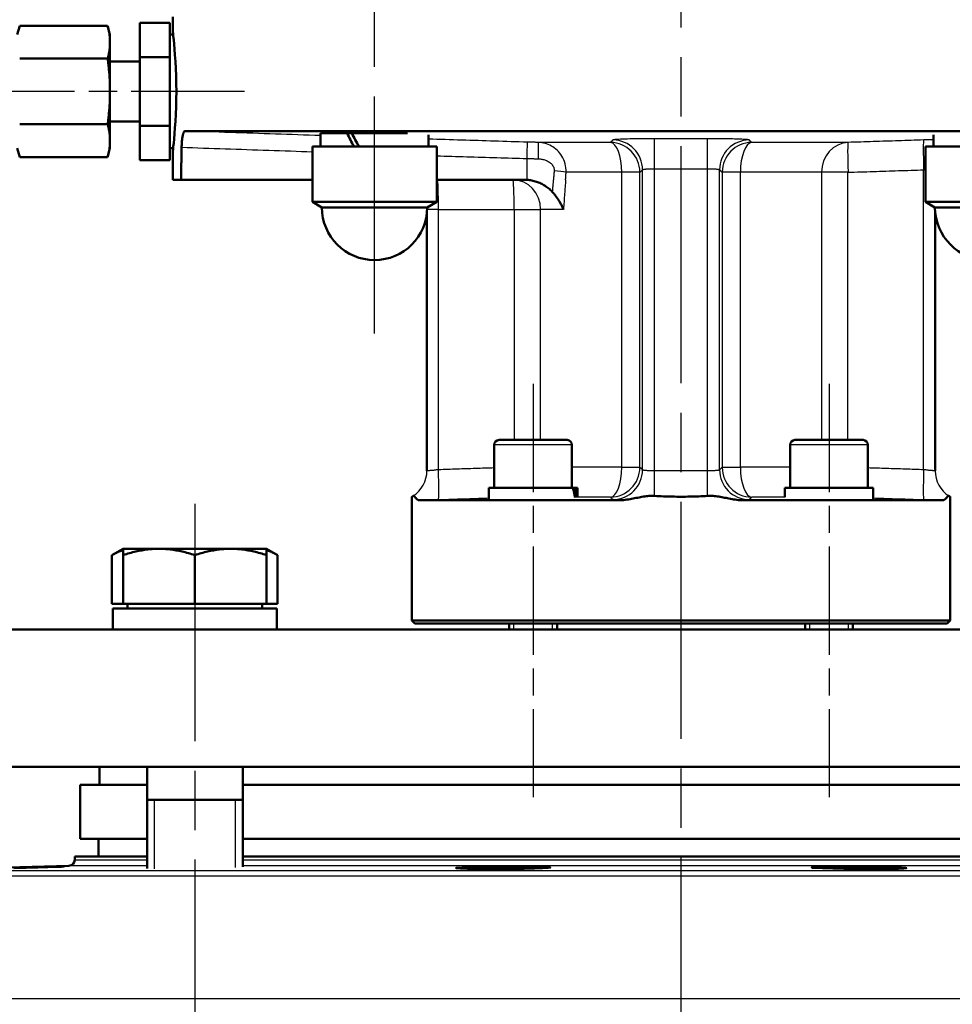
# Model space of a CAD drawing. Header units: millimetres. Extents: x 93 to 1233, y 366 to 1649.
# Tile 7 of 15: x 340 to 496, y 1165 to 1330. Entities that reach past the tile are written whole.
import ezdxf

# ---------------------------------------------------------------- set-up
doc = ezdxf.new("R2010")
doc.units = ezdxf.units.MM
doc.header["$LTSCALE"] = 7
doc.linetypes.add('CHAIN', pattern=[0.3543, 0.2362, -0.0295, 0.0591, -0.0295])
for name, color, linetype, lineweight in [('Gewinde(DIN)', 3, 'Continuous', 25), ('Mittellinie(DIN)', 4, 'CHAIN', 25), ('Sichtbare Kanten(DIN)', 7, 'Continuous', 50), ('Sichtbare tangentiale Kanten(DIN)', 3, 'Continuous', 25)]:
    doc.layers.add(name, color=color, linetype=linetype, lineweight=lineweight)

msp = doc.modelspace()

# ---------------------------------------------------------------- linework, layer by layer
at = {"layer": 'Gewinde(DIN)'}
for p, q in [((395.34, 1310.88), (395.34, 1310.72)), ((422.7, 1228.72), (422.7, 1227.72)), ((429.21, 1227.72), (429.21, 1228.72)), ((472.2, 1228.72), (472.2, 1227.72)), ((478.71, 1227.72), (478.71, 1228.72)), ((362.59, 1199.22), (362.59, 1187.66)), ((376.18, 1187.91), (376.18, 1199.22))]:
    msp.add_line(p, q, dxfattribs=at)
at = {"layer": 'Mittellinie(DIN)', "linetype": 'CHAIN', "ltscale": 23.990969}
for p, q in [((450.7, 852.42), (450.7, 1648.33)), ((399.44, 1277.22), (399.44, 1540.22)), ((369.39, 1248.72), (369.39, 1144.95))]:
    msp.add_line(p, q, dxfattribs=at)
at = {"layer": 'Mittellinie(DIN)', "linetype": 'CHAIN', "ltscale": 11.457523}
msp.add_line((377.7, 1317.72), (305.53, 1317.72), dxfattribs=at)
at = {"layer": 'Mittellinie(DIN)', "linetype": 'CHAIN', "ltscale": 10.974373}
for p, q in [((425.96, 1268.82), (425.96, 1199.69)), ((475.45, 1268.82), (475.45, 1199.69))]:
    msp.add_line(p, q, dxfattribs=at)
at = {"layer": 'Sichtbare Kanten(DIN)'}
for p, q in [((365.2, 1329.22), (360.2, 1329.22)), ((360.2, 1323.47), (360.2, 1329.22)), ((365.2, 1329.22), (365.2, 1323.47)), ((365.7, 1330.22), (365.7, 1327.72)), ((339.7, 1327.22), (340.1, 1328.69)), ((354.81, 1328.69), (340.1, 1328.69)), ((355.2, 1327.22), (354.81, 1328.69)), ((355.2, 1326.02), (355.2, 1327.22)), ((355.2, 1326.02), (355.2, 1325.88)), ((355.2, 1317.86), (355.2, 1325.88)), ((365.76, 1327.22), (365.2, 1327.22)), ((354.81, 1323.21), (340.1, 1323.21)), ((360.2, 1322.72), (355.2, 1322.72)), ((360.2, 1323.47), (365.2, 1323.47)), ((360.2, 1311.97), (360.2, 1323.47)), ((365.2, 1323.47), (365.2, 1311.97)), ((355.2, 1317.86), (355.2, 1317.59)), ((355.2, 1309.56), (355.2, 1317.59)), ((360.2, 1312.72), (355.2, 1312.72)), ((354.81, 1312.24), (340.1, 1312.24)), ((360.2, 1311.97), (365.2, 1311.97)), ((360.2, 1306.22), (360.2, 1311.97)), ((365.2, 1311.97), (365.2, 1306.22)), ((367.79, 1311.1), (535.7, 1311.1)), ((355.2, 1309.56), (355.2, 1309.43)), ((355.2, 1308.22), (355.2, 1309.43)), ((390.39, 1310.72), (394.84, 1310.72)), ((390.39, 1308.52), (390.39, 1310.72)), ((394.44, 1310.72), (394.44, 1310.88)), ((394.84, 1310.72), (395.63, 1310.72)), ((395.63, 1310.72), (404.98, 1310.72)), ((408.49, 1308.52), (408.49, 1310.45)), ((492.92, 1308.52), (492.92, 1310.45)), ((339.7, 1308.22), (340.1, 1306.75)), ((355.2, 1308.22), (354.81, 1306.75)), ((365.76, 1308.22), (365.2, 1308.22)), ((365.7, 1307.72), (365.7, 1302.95)), ((389.04, 1308.52), (409.84, 1308.52)), ((389.04, 1299.25), (389.04, 1308.52)), ((409.84, 1299.25), (409.84, 1308.52)), ((491.57, 1308.52), (512.37, 1308.52)), ((491.57, 1299.25), (491.57, 1308.52)), ((354.81, 1306.75), (340.1, 1306.75)), ((360.2, 1306.22), (365.2, 1306.22)), ((365.7, 1302.95), (367.09, 1302.95)), ((367.09, 1302.95), (389.04, 1302.95)), ((409.84, 1302.95), (424.41, 1302.95)), ((389.04, 1299.25), (409.84, 1299.25)), ((390.64, 1298.32), (389.04, 1299.25)), ((408.24, 1298.32), (390.64, 1298.32)), ((408.24, 1298.32), (409.84, 1299.25)), ((491.57, 1299.25), (512.37, 1299.25)), ((493.17, 1298.32), (491.57, 1299.25)), ((510.77, 1298.32), (493.17, 1298.32)), ((408.2, 1254.25), (408.2, 1297.54)), ((493.2, 1254.25), (493.2, 1297.54)), ((419.46, 1258.62), (419.46, 1251.42)), ((420.26, 1259.42), (431.66, 1259.42)), ((432.46, 1258.62), (432.46, 1251.42)), ((468.95, 1258.62), (468.95, 1251.42)), ((469.75, 1259.42), (481.15, 1259.42)), ((481.95, 1258.62), (481.95, 1251.42)), ((432.61, 1251.42), (418.56, 1251.42)), ((418.56, 1251.42), (418.56, 1249.5)), ((432.61, 1251.42), (432.92, 1251.42)), ((433.36, 1251.42), (432.92, 1251.42)), ((433.36, 1251.42), (433.36, 1249.86)), ((482.85, 1251.42), (468.05, 1251.42)), ((468.05, 1251.42), (468.05, 1249.86)), ((482.85, 1251.42), (482.85, 1249.5)), ((405.7, 1229.22), (405.7, 1249.93)), ((440.2, 1249.34), (406.95, 1249.34)), ((494.46, 1249.34), (461.21, 1249.34)), ((495.7, 1229.22), (495.7, 1249.93)), ((357.39, 1241.22), (355.53, 1240.15)), ((357.39, 1240.15), (357.39, 1241.22)), ((363.39, 1241.22), (357.39, 1241.22)), ((375.39, 1241.22), (363.39, 1241.22)), ((381.39, 1241.22), (375.39, 1241.22)), ((381.39, 1241.22), (383.24, 1240.15)), ((381.39, 1241.22), (381.39, 1240.15)), ((355.53, 1232.02), (355.53, 1240.15)), ((357.39, 1232.02), (357.39, 1240.15)), ((369.39, 1232.02), (369.39, 1240.15)), ((381.39, 1232.02), (381.39, 1240.15)), ((383.24, 1232.02), (383.24, 1240.15)), ((357.39, 1232.02), (355.53, 1232.02)), ((369.39, 1232.02), (357.39, 1232.02)), ((358.14, 1232.02), (358.14, 1231.22)), ((381.39, 1232.02), (369.39, 1232.02)), ((380.63, 1232.02), (380.63, 1231.22)), ((383.24, 1232.02), (381.39, 1232.02)), ((383.09, 1231.22), (355.69, 1231.22)), ((355.69, 1231.22), (355.69, 1227.72)), ((383.09, 1231.22), (383.09, 1227.72)), ((405.7, 1229.22), (495.7, 1229.22)), ((406.2, 1228.72), (405.7, 1229.22)), ((495.2, 1228.72), (406.2, 1228.72)), ((421.96, 1228.72), (421.96, 1227.72)), ((429.96, 1228.72), (429.96, 1227.72)), ((471.45, 1228.72), (471.45, 1227.72)), ((479.45, 1228.72), (479.45, 1227.72)), ((495.2, 1228.72), (495.7, 1229.22)), ((318.2, 1227.72), (583.2, 1227.72)), ((583.2, 1204.72), (318.2, 1204.72)), ((353.45, 1201.72), (353.45, 1204.72)), ((361.39, 1204.72), (361.39, 1187.72)), ((377.39, 1204.72), (377.39, 1188.01)), ((350.2, 1201.72), (361.39, 1201.72)), ((350.2, 1201.72), (350.2, 1192.72)), ((377.39, 1201.72), (524.02, 1201.72)), ((361.39, 1199.22), (377.39, 1199.22)), ((350.2, 1192.72), (361.39, 1192.72)), ((353.3, 1192.72), (353.3, 1189.72)), ((377.39, 1192.72), (524.02, 1192.72)), ((349.3, 1189.72), (361.39, 1189.72)), ((349.3, 1189.72), (349.3, 1189.2)), ((377.39, 1189.72), (524.02, 1189.72)), ((348.33, 1188.2), (319.18, 1187.43))]:
    msp.add_line(p, q, dxfattribs=at)
at = {"layer": 'Sichtbare Kanten(DIN)', "flags": 128}
for points in [[(354.81, 1328.69), (354.84, 1328.57), (354.87, 1328.45), (354.9, 1328.33), (354.93, 1328.21), (354.96, 1328.1), (354.98, 1327.98), (355.01, 1327.87), (355.03, 1327.75), (355.05, 1327.64), (355.07, 1327.53), (355.09, 1327.42), (355.1, 1327.31), (355.12, 1327.2), (355.13, 1327.09), (355.15, 1326.98), (355.16, 1326.88), (355.17, 1326.77), (355.18, 1326.66), (355.18, 1326.55), (355.19, 1326.45), (355.2, 1326.34), (355.2, 1326.23), (355.2, 1326.13), (355.2, 1326.02)], [(365.7, 1327.72), (365.71, 1327.64), (365.74, 1327.39), (365.79, 1326.96), (365.85, 1326.37), (365.92, 1325.64), (366, 1324.79), (366.07, 1323.83), (366.15, 1322.74), (366.21, 1321.55), (366.26, 1320.29), (366.29, 1319), (366.3, 1317.72), (366.29, 1316.45), (366.26, 1315.16), (366.21, 1313.9), (366.15, 1312.7), (366.07, 1311.61), (366, 1310.65), (365.92, 1309.81), (365.85, 1309.08), (365.79, 1308.49), (365.74, 1308.06), (365.71, 1307.81), (365.7, 1307.72)], [(355.2, 1325.88), (355.2, 1325.78), (355.2, 1325.67), (355.2, 1325.56), (355.19, 1325.45), (355.18, 1325.35), (355.18, 1325.24), (355.17, 1325.13), (355.16, 1325.03), (355.15, 1324.92), (355.13, 1324.81), (355.12, 1324.7), (355.1, 1324.59), (355.09, 1324.48), (355.07, 1324.37), (355.05, 1324.26), (355.03, 1324.15), (355.01, 1324.03), (354.98, 1323.92), (354.96, 1323.81), (354.93, 1323.69), (354.9, 1323.57), (354.87, 1323.45), (354.84, 1323.33), (354.81, 1323.21)], [(354.81, 1323.21), (354.84, 1322.96), (354.87, 1322.72), (354.9, 1322.48), (354.93, 1322.25), (354.96, 1322.01), (354.98, 1321.78), (355.01, 1321.56), (355.03, 1321.33), (355.05, 1321.11), (355.07, 1320.88), (355.09, 1320.66), (355.1, 1320.44), (355.12, 1320.22), (355.13, 1320.01), (355.15, 1319.79), (355.16, 1319.57), (355.17, 1319.36), (355.18, 1319.14), (355.18, 1318.93), (355.19, 1318.72), (355.2, 1318.5), (355.2, 1318.29), (355.2, 1318.07), (355.2, 1317.86)], [(355.2, 1317.59), (355.2, 1317.37), (355.2, 1317.16), (355.2, 1316.95), (355.19, 1316.73), (355.18, 1316.52), (355.18, 1316.3), (355.17, 1316.09), (355.16, 1315.87), (355.15, 1315.66), (355.13, 1315.44), (355.12, 1315.22), (355.1, 1315.01), (355.09, 1314.79), (355.07, 1314.56), (355.05, 1314.34), (355.03, 1314.12), (355.01, 1313.89), (354.98, 1313.66), (354.96, 1313.43), (354.93, 1313.2), (354.9, 1312.96), (354.87, 1312.72), (354.84, 1312.48), (354.81, 1312.24)], [(354.81, 1312.24), (354.84, 1312.12), (354.87, 1312), (354.9, 1311.88), (354.93, 1311.76), (354.96, 1311.64), (354.98, 1311.53), (355.01, 1311.41), (355.03, 1311.3), (355.05, 1311.19), (355.07, 1311.08), (355.09, 1310.97), (355.1, 1310.86), (355.12, 1310.75), (355.13, 1310.64), (355.15, 1310.53), (355.16, 1310.42), (355.17, 1310.31), (355.18, 1310.21), (355.18, 1310.1), (355.19, 1309.99), (355.2, 1309.89), (355.2, 1309.78), (355.2, 1309.67), (355.2, 1309.56)], [(367.79, 1311.1), (367.75, 1311.1), (367.71, 1311.08), (367.67, 1311.05), (367.63, 1311.01), (367.6, 1310.96), (367.56, 1310.9), (367.52, 1310.83), (367.49, 1310.75), (367.46, 1310.66), (367.42, 1310.56), (367.4, 1310.45), (367.37, 1310.33), (367.34, 1310.2), (367.32, 1310.06), (367.29, 1309.92), (367.27, 1309.77), (367.25, 1309.61), (367.24, 1309.45), (367.22, 1309.28), (367.21, 1309.11), (367.2, 1308.93), (367.19, 1308.75), (367.18, 1308.57), (367.18, 1308.38)], [(355.2, 1309.43), (355.2, 1309.32), (355.2, 1309.21), (355.2, 1309.11), (355.19, 1309), (355.18, 1308.89), (355.18, 1308.79), (355.17, 1308.68), (355.16, 1308.57), (355.15, 1308.46), (355.13, 1308.35), (355.12, 1308.25), (355.1, 1308.14), (355.09, 1308.03), (355.07, 1307.92), (355.05, 1307.81), (355.03, 1307.69), (355.01, 1307.58), (354.98, 1307.47), (354.96, 1307.35), (354.93, 1307.23), (354.9, 1307.12), (354.87, 1307), (354.84, 1306.88), (354.81, 1306.75)], [(402.73, 1310.72), (402.13, 1310.75), (401.5, 1310.77), (400.84, 1310.79), (400.16, 1310.81), (399.48, 1310.82), (398.79, 1310.84), (398.12, 1310.85), (397.45, 1310.86), (396.81, 1310.87), (396.21, 1310.88), (395.64, 1310.88), (395.12, 1310.88), (394.65, 1310.88), (394.23, 1310.88), (393.88, 1310.87), (393.6, 1310.87), (393.39, 1310.86), (393.25, 1310.84), (393.18, 1310.83), (393.19, 1310.81), (393.29, 1310.79), (393.48, 1310.77), (393.76, 1310.75), (394.12, 1310.72)], [(367.18, 1308.38), (367.18, 1308.16), (367.17, 1307.93), (367.17, 1307.7), (367.16, 1307.48), (367.16, 1307.25), (367.16, 1307.02), (367.15, 1306.8), (367.15, 1306.57), (367.15, 1306.35), (367.14, 1306.12), (367.14, 1305.89), (367.13, 1305.67), (367.13, 1305.44), (367.13, 1305.21), (367.12, 1304.99), (367.12, 1304.76), (367.12, 1304.53), (367.11, 1304.31), (367.11, 1304.08), (367.11, 1303.86), (367.1, 1303.63), (367.1, 1303.4), (367.09, 1303.18), (367.09, 1302.95)], [(424.94, 1302.93), (424.92, 1302.93), (424.9, 1302.93), (424.88, 1302.93), (424.85, 1302.94), (424.83, 1302.94), (424.81, 1302.94), (424.79, 1302.94), (424.77, 1302.94), (424.74, 1302.94), (424.72, 1302.94), (424.7, 1302.94), (424.68, 1302.95), (424.65, 1302.95), (424.63, 1302.95), (424.61, 1302.95), (424.59, 1302.95), (424.57, 1302.95), (424.54, 1302.95), (424.52, 1302.95), (424.5, 1302.95), (424.48, 1302.95), (424.45, 1302.95), (424.43, 1302.95), (424.41, 1302.95)], [(429.16, 1300.94), (429.03, 1301.08), (428.89, 1301.22), (428.74, 1301.36), (428.59, 1301.48), (428.44, 1301.61), (428.28, 1301.73), (428.11, 1301.84), (427.95, 1301.95), (427.78, 1302.05), (427.6, 1302.15), (427.43, 1302.24), (427.25, 1302.33), (427.07, 1302.41), (426.88, 1302.48), (426.69, 1302.55), (426.5, 1302.62), (426.31, 1302.68), (426.12, 1302.73), (425.93, 1302.78), (425.73, 1302.82), (425.54, 1302.86), (425.34, 1302.89), (425.14, 1302.91), (424.94, 1302.93)], [(431.04, 1297.95), (430.99, 1298.08), (430.93, 1298.21), (430.87, 1298.34), (430.81, 1298.47), (430.75, 1298.6), (430.69, 1298.73), (430.62, 1298.85), (430.55, 1298.98), (430.48, 1299.11), (430.41, 1299.24), (430.33, 1299.36), (430.25, 1299.49), (430.17, 1299.62), (430.09, 1299.74), (430.01, 1299.86), (429.92, 1299.99), (429.83, 1300.11), (429.74, 1300.23), (429.65, 1300.35), (429.56, 1300.47), (429.46, 1300.59), (429.36, 1300.71), (429.27, 1300.82), (429.16, 1300.94)], [(405.7, 1249.93), (405.71, 1249.93), (405.71, 1249.93), (405.71, 1249.93), (405.71, 1249.93), (405.71, 1249.93), (405.72, 1249.94), (405.72, 1249.94), (405.73, 1249.94), (405.74, 1249.94), (405.74, 1249.95), (405.75, 1249.95), (405.76, 1249.96), (405.77, 1249.96), (405.78, 1249.97), (405.79, 1249.98), (405.8, 1249.98), (405.81, 1249.99), (405.83, 1250), (405.84, 1250.01), (405.86, 1250.01), (405.87, 1250.02), (405.89, 1250.03), (405.91, 1250.04), (405.92, 1250.05)], [(405.92, 1250.05), (405.95, 1250.07), (405.97, 1250.07), (406, 1250.07), (406.03, 1250.06), (406.05, 1250.04), (406.09, 1250.01), (406.12, 1249.98), (406.15, 1249.95), (406.18, 1249.91), (406.22, 1249.87), (406.26, 1249.82), (406.3, 1249.77), (406.34, 1249.73), (406.38, 1249.68), (406.42, 1249.63), (406.47, 1249.58), (406.52, 1249.53), (406.57, 1249.49), (406.63, 1249.45), (406.69, 1249.41), (406.75, 1249.38), (406.81, 1249.36), (406.88, 1249.35), (406.95, 1249.34)], [(440.2, 1249.34), (440.5, 1249.35), (440.8, 1249.36), (441.09, 1249.38), (441.37, 1249.41), (441.65, 1249.45), (441.92, 1249.49), (442.18, 1249.53), (442.44, 1249.58), (442.69, 1249.63), (442.94, 1249.68), (443.19, 1249.73), (443.44, 1249.77), (443.68, 1249.82), (443.92, 1249.87), (444.16, 1249.91), (444.4, 1249.95), (444.64, 1249.99), (444.88, 1250.02), (445.11, 1250.04), (445.34, 1250.06), (445.57, 1250.07), (445.8, 1250.07), (446.04, 1250.07), (446.28, 1250.05)], [(446.28, 1250.05), (446.64, 1250.03), (447.01, 1250.01), (447.38, 1250), (447.75, 1249.98), (448.12, 1249.97), (448.49, 1249.96), (448.86, 1249.95), (449.23, 1249.94), (449.6, 1249.94), (449.97, 1249.93), (450.34, 1249.93), (450.71, 1249.93), (451.07, 1249.93), (451.44, 1249.93), (451.81, 1249.94), (452.18, 1249.94), (452.55, 1249.95), (452.92, 1249.96), (453.29, 1249.97), (453.66, 1249.98), (454.03, 1250), (454.4, 1250.01), (454.77, 1250.03), (455.13, 1250.05)], [(455.13, 1250.05), (455.37, 1250.07), (455.61, 1250.07), (455.84, 1250.07), (456.07, 1250.06), (456.31, 1250.04), (456.54, 1250.01), (456.78, 1249.98), (457.02, 1249.95), (457.26, 1249.91), (457.5, 1249.87), (457.74, 1249.82), (457.98, 1249.77), (458.22, 1249.73), (458.46, 1249.68), (458.71, 1249.63), (458.97, 1249.58), (459.23, 1249.53), (459.5, 1249.49), (459.77, 1249.45), (460.05, 1249.41), (460.33, 1249.38), (460.62, 1249.36), (460.91, 1249.35), (461.21, 1249.34)], [(494.46, 1249.34), (494.53, 1249.35), (494.6, 1249.36), (494.66, 1249.38), (494.73, 1249.41), (494.78, 1249.45), (494.84, 1249.49), (494.89, 1249.53), (494.94, 1249.58), (494.99, 1249.63), (495.03, 1249.68), (495.07, 1249.73), (495.11, 1249.77), (495.15, 1249.82), (495.19, 1249.87), (495.23, 1249.91), (495.26, 1249.95), (495.29, 1249.99), (495.33, 1250.02), (495.36, 1250.04), (495.38, 1250.06), (495.41, 1250.07), (495.44, 1250.07), (495.46, 1250.07), (495.49, 1250.05)], [(495.49, 1250.05), (495.5, 1250.04), (495.52, 1250.03), (495.54, 1250.02), (495.55, 1250.01), (495.57, 1250.01), (495.58, 1250), (495.59, 1249.99), (495.61, 1249.98), (495.62, 1249.98), (495.63, 1249.97), (495.64, 1249.96), (495.65, 1249.96), (495.66, 1249.95), (495.67, 1249.95), (495.67, 1249.94), (495.68, 1249.94), (495.69, 1249.94), (495.69, 1249.94), (495.7, 1249.93), (495.7, 1249.93), (495.7, 1249.93), (495.7, 1249.93), (495.7, 1249.93), (495.7, 1249.93)], [(357.39, 1240.98), (357.31, 1240.96), (357.24, 1240.93), (357.17, 1240.91), (357.09, 1240.88), (357.02, 1240.86), (356.94, 1240.83), (356.87, 1240.8), (356.79, 1240.77), (356.72, 1240.74), (356.64, 1240.71), (356.57, 1240.68), (356.49, 1240.64), (356.41, 1240.61), (356.33, 1240.57), (356.26, 1240.54), (356.18, 1240.5), (356.1, 1240.46), (356.02, 1240.42), (355.94, 1240.38), (355.86, 1240.33), (355.78, 1240.29), (355.7, 1240.25), (355.61, 1240.2), (355.53, 1240.15)], [(363.39, 1241.22), (363.15, 1241.22), (362.91, 1241.22), (362.67, 1241.21), (362.43, 1241.19), (362.19, 1241.18), (361.95, 1241.16), (361.71, 1241.13), (361.47, 1241.11), (361.23, 1241.08), (360.99, 1241.04), (360.74, 1241), (360.5, 1240.96), (360.25, 1240.91), (360, 1240.87), (359.75, 1240.81), (359.5, 1240.76), (359.25, 1240.69), (358.99, 1240.63), (358.73, 1240.56), (358.47, 1240.49), (358.2, 1240.41), (357.94, 1240.33), (357.66, 1240.24), (357.39, 1240.15)], [(369.39, 1240.15), (369.11, 1240.24), (368.84, 1240.33), (368.57, 1240.41), (368.31, 1240.49), (368.04, 1240.56), (367.78, 1240.63), (367.53, 1240.69), (367.27, 1240.76), (367.02, 1240.81), (366.77, 1240.87), (366.52, 1240.91), (366.28, 1240.96), (366.03, 1241), (365.79, 1241.04), (365.55, 1241.08), (365.31, 1241.11), (365.07, 1241.13), (364.83, 1241.16), (364.59, 1241.18), (364.35, 1241.19), (364.11, 1241.21), (363.87, 1241.22), (363.63, 1241.22), (363.39, 1241.22)], [(375.39, 1241.22), (375.15, 1241.22), (374.91, 1241.22), (374.67, 1241.21), (374.43, 1241.19), (374.19, 1241.18), (373.95, 1241.16), (373.71, 1241.13), (373.47, 1241.11), (373.23, 1241.08), (372.99, 1241.04), (372.74, 1241), (372.5, 1240.96), (372.25, 1240.91), (372, 1240.87), (371.75, 1240.81), (371.5, 1240.76), (371.25, 1240.69), (370.99, 1240.63), (370.73, 1240.56), (370.47, 1240.49), (370.2, 1240.41), (369.94, 1240.33), (369.66, 1240.24), (369.39, 1240.15)], [(381.39, 1240.15), (381.11, 1240.24), (380.84, 1240.33), (380.57, 1240.41), (380.31, 1240.49), (380.04, 1240.56), (379.78, 1240.63), (379.53, 1240.69), (379.27, 1240.76), (379.02, 1240.81), (378.77, 1240.87), (378.52, 1240.91), (378.28, 1240.96), (378.03, 1241), (377.79, 1241.04), (377.55, 1241.08), (377.31, 1241.11), (377.07, 1241.13), (376.83, 1241.16), (376.59, 1241.18), (376.35, 1241.19), (376.11, 1241.21), (375.87, 1241.22), (375.63, 1241.22), (375.39, 1241.22)], [(383.24, 1240.15), (383.16, 1240.2), (383.08, 1240.25), (383, 1240.29), (382.92, 1240.33), (382.84, 1240.38), (382.76, 1240.42), (382.68, 1240.46), (382.6, 1240.5), (382.52, 1240.54), (382.44, 1240.57), (382.36, 1240.61), (382.29, 1240.64), (382.21, 1240.68), (382.13, 1240.71), (382.06, 1240.74), (381.98, 1240.77), (381.91, 1240.8), (381.83, 1240.83), (381.76, 1240.86), (381.68, 1240.88), (381.61, 1240.91), (381.53, 1240.93), (381.46, 1240.96), (381.39, 1240.98)], [(339.1, 1187.79), (341.16, 1187.85), (343.11, 1187.9), (344.83, 1187.95), (346.19, 1188), (347.1, 1188.04), (347.5, 1188.06), (347.36, 1188.07), (346.69, 1188.07), (345.54, 1188.05), (343.97, 1188.02), (341.91, 1187.97), (339.68, 1187.92)], [(413.43, 1187.87), (413.07, 1187.83), (413.13, 1187.77), (413.83, 1187.73), (414.99, 1187.69), (416.55, 1187.67), (418.4, 1187.66), (420.43, 1187.66), (422.49, 1187.68), (424.45, 1187.71), (426.17, 1187.75), (427.53, 1187.79), (428.44, 1187.85), (428.84, 1187.9), (428.7, 1187.95), (428.03, 1188), (426.88, 1188.04), (425.32, 1188.06), (423.47, 1188.07), (421.44, 1188.07), (419.37, 1188.05), (417.4, 1188.02), (415.53, 1187.97), (414.12, 1187.92), (413.43, 1187.87)], [(472.71, 1187.87), (473.2, 1187.83), (474.38, 1187.77), (476.07, 1187.73), (477.94, 1187.69), (479.97, 1187.67), (482.03, 1187.66), (483.99, 1187.66), (485.71, 1187.68), (487.07, 1187.71), (487.98, 1187.75), (488.38, 1187.79), (488.24, 1187.85), (487.57, 1187.9), (486.42, 1187.95), (484.86, 1188), (483.01, 1188.04), (480.98, 1188.06), (478.92, 1188.07), (476.96, 1188.07), (475.24, 1188.05), (473.87, 1188.02), (472.9, 1187.97), (472.56, 1187.92), (472.71, 1187.87)]]:
    msp.add_lwpolyline(points, dxfattribs=at)
at = {"layer": 'Sichtbare Kanten(DIN)'}
for centre, radius, start, end in [((399.44, 1298.32), 8.8, 180, 0), ((501.97, 1298.32), 8.8, 180, 0), ((420.26, 1258.62), 0.8, 90, 180), ((431.66, 1258.62), 0.8, 0, 90), ((469.75, 1258.62), 0.8, 90, 180), ((481.15, 1258.62), 0.8, 0, 90), ((403.2, 1254.26), 5, 359.9171, 0), ((498.2, 1254.26), 5, 180, 180.0829), ((348.3, 1189.2), 1, 271.5, 0)]:
    msp.add_arc(centre, radius, start, end, dxfattribs=at)
for centre, major_axis, ratio, start_param, end_param in [((399.44, 1307.76), (8.75, -15.62), 0.14884, 4.439133, 4.580607), ((399.44, 1309.29), (8.75, -15.62), 0.14884, 4.537384, 4.677883), ((425.96, 1250.73), (-3.86, 12.67), 0.49822, 4.487757, 4.615856), ((425.96, 1252.12), (-3.86, 12.67), 0.49822, 4.380782, 4.507695)]:
    msp.add_ellipse(centre, major_axis=major_axis, ratio=ratio, start_param=start_param, end_param=end_param, dxfattribs=at)
at = {"layer": 'Sichtbare tangentiale Kanten(DIN)'}
for p, q in [((446.26, 1304.8), (446.28, 1309.79)), ((455.15, 1304.8), (455.13, 1309.79)), ((438.89, 1309.19), (426.84, 1309.19)), ((478.64, 1309.19), (462.52, 1309.19)), ((424.94, 1302.95), (424.94, 1306.51)), ((444.27, 1254.44), (444.27, 1304.61)), ((446.26, 1254.25), (446.26, 1304.8)), ((455.15, 1254.25), (455.15, 1304.8)), ((457.14, 1254.44), (457.14, 1304.61)), ((491.27, 1254.44), (491.27, 1304.61)), ((424.94, 1302.95), (424.94, 1302.93)), ((440.77, 1304.2), (431.48, 1304.2)), ((443.82, 1304.2), (440.77, 1304.2)), ((440.77, 1304.2), (440.77, 1254.85)), ((443.82, 1254.85), (443.82, 1304.2)), ((460.64, 1304.2), (457.59, 1304.2)), ((457.59, 1304.2), (457.59, 1254.85)), ((474.19, 1304.2), (460.64, 1304.2)), ((460.64, 1254.85), (460.64, 1304.2)), ((474.19, 1304.2), (474.19, 1259.42)), ((478.62, 1304.2), (474.19, 1304.2)), ((478.62, 1259.42), (478.62, 1304.2)), ((410.14, 1297.95), (408.23, 1297.95)), ((410.14, 1254.44), (410.14, 1297.95)), ((410.14, 1297.95), (422.79, 1297.95)), ((422.79, 1297.95), (422.79, 1259.42)), ((422.79, 1297.95), (427.22, 1297.95)), ((427.22, 1259.42), (427.22, 1297.95)), ((431.04, 1297.95), (427.22, 1297.95)), ((432.46, 1258.62), (419.46, 1258.62)), ((481.95, 1258.62), (468.95, 1258.62)), ((440.77, 1254.85), (432.46, 1254.85)), ((440.77, 1254.85), (443.82, 1254.85)), ((446.28, 1250.05), (446.26, 1254.25)), ((455.13, 1250.05), (455.15, 1254.25)), ((457.59, 1254.85), (460.64, 1254.85)), ((468.95, 1254.85), (460.64, 1254.85)), ((438.89, 1249.85), (433.36, 1249.85)), ((468.05, 1249.85), (462.52, 1249.85)), ((349.3, 1189.2), (361.39, 1189.2)), ((377.39, 1189.2), (524.02, 1189.2)), ((361.39, 1188.2), (348.33, 1188.2)), ((524.02, 1188.2), (377.39, 1188.2)), ((413.43, 1187.87), (413.56, 1187.74)), ((583.2, 1186.43), (318.2, 1186.43)), ((319.18, 1187.43), (582.23, 1187.43)), ((318.2, 1166.02), (583.2, 1166.02))]:
    msp.add_line(p, q, dxfattribs=at)
at = {"layer": 'Sichtbare tangentiale Kanten(DIN)', "flags": 128}
for points in [[(390.39, 1310.34), (389.45, 1310.37), (388.51, 1310.4), (387.57, 1310.43), (386.62, 1310.46), (385.68, 1310.5), (384.74, 1310.53), (383.8, 1310.56), (382.86, 1310.59), (381.92, 1310.62), (380.97, 1310.65), (380.03, 1310.69), (379.09, 1310.72), (378.15, 1310.75), (377.21, 1310.78), (376.27, 1310.81), (375.33, 1310.85), (374.38, 1310.88), (373.44, 1310.91), (372.5, 1310.94), (371.56, 1310.97), (370.62, 1311.01), (369.68, 1311.04), (368.74, 1311.07), (367.79, 1311.1)], [(425.02, 1309.24), (424.33, 1309.26), (423.64, 1309.28), (422.96, 1309.3), (422.27, 1309.32), (421.58, 1309.34), (420.89, 1309.36), (420.2, 1309.38), (419.51, 1309.4), (418.82, 1309.42), (418.13, 1309.44), (417.45, 1309.47), (416.76, 1309.49), (416.07, 1309.51), (415.38, 1309.53), (414.69, 1309.55), (414, 1309.57), (413.31, 1309.59), (412.62, 1309.61), (411.93, 1309.64), (411.25, 1309.66), (410.56, 1309.68), (409.87, 1309.7), (409.18, 1309.72), (408.49, 1309.75)], [(439.32, 1309.6), (439.3, 1309.59), (439.28, 1309.57), (439.26, 1309.55), (439.24, 1309.53), (439.23, 1309.52), (439.21, 1309.5), (439.19, 1309.48), (439.17, 1309.47), (439.16, 1309.45), (439.14, 1309.43), (439.12, 1309.41), (439.1, 1309.4), (439.09, 1309.38), (439.07, 1309.36), (439.05, 1309.34), (439.03, 1309.33), (439.02, 1309.31), (439, 1309.29), (438.98, 1309.28), (438.96, 1309.26), (438.95, 1309.24), (438.93, 1309.23), (438.91, 1309.21), (438.89, 1309.19)], [(446.28, 1309.79), (445.84, 1309.79), (445.39, 1309.79), (444.95, 1309.79), (444.52, 1309.79), (444.09, 1309.79), (443.67, 1309.79), (443.26, 1309.78), (442.87, 1309.78), (442.48, 1309.77), (442.12, 1309.77), (441.77, 1309.76), (441.44, 1309.75), (441.13, 1309.74), (440.84, 1309.73), (440.57, 1309.72), (440.32, 1309.71), (440.1, 1309.7), (439.91, 1309.69), (439.74, 1309.67), (439.6, 1309.66), (439.49, 1309.65), (439.4, 1309.63), (439.34, 1309.62), (439.32, 1309.6)], [(455.13, 1309.79), (454.76, 1309.79), (454.39, 1309.79), (454.02, 1309.79), (453.65, 1309.79), (453.29, 1309.79), (452.92, 1309.79), (452.55, 1309.79), (452.18, 1309.79), (451.81, 1309.79), (451.44, 1309.79), (451.07, 1309.79), (450.7, 1309.79), (450.34, 1309.79), (449.97, 1309.79), (449.6, 1309.79), (449.23, 1309.79), (448.86, 1309.79), (448.49, 1309.79), (448.12, 1309.79), (447.76, 1309.79), (447.39, 1309.79), (447.02, 1309.79), (446.65, 1309.79), (446.28, 1309.79)], [(462.09, 1309.6), (462.06, 1309.62), (462.01, 1309.63), (461.92, 1309.65), (461.81, 1309.66), (461.67, 1309.67), (461.5, 1309.69), (461.31, 1309.7), (461.09, 1309.71), (460.84, 1309.72), (460.57, 1309.73), (460.28, 1309.74), (459.97, 1309.75), (459.64, 1309.76), (459.29, 1309.77), (458.93, 1309.77), (458.55, 1309.78), (458.15, 1309.78), (457.74, 1309.79), (457.32, 1309.79), (456.9, 1309.79), (456.46, 1309.79), (456.02, 1309.79), (455.57, 1309.79), (455.13, 1309.79)], [(462.52, 1309.19), (462.5, 1309.21), (462.48, 1309.23), (462.46, 1309.24), (462.45, 1309.26), (462.43, 1309.28), (462.41, 1309.29), (462.39, 1309.31), (462.38, 1309.33), (462.36, 1309.34), (462.34, 1309.36), (462.32, 1309.38), (462.31, 1309.4), (462.29, 1309.41), (462.27, 1309.43), (462.25, 1309.45), (462.24, 1309.47), (462.22, 1309.48), (462.2, 1309.5), (462.18, 1309.52), (462.17, 1309.53), (462.15, 1309.55), (462.13, 1309.57), (462.11, 1309.59), (462.09, 1309.6)], [(491.28, 1309.6), (490.75, 1309.59), (490.23, 1309.57), (489.7, 1309.55), (489.17, 1309.53), (488.65, 1309.52), (488.12, 1309.5), (487.59, 1309.48), (487.07, 1309.47), (486.54, 1309.45), (486.01, 1309.43), (485.48, 1309.41), (484.96, 1309.4), (484.43, 1309.38), (483.9, 1309.36), (483.38, 1309.34), (482.85, 1309.33), (482.32, 1309.31), (481.8, 1309.29), (481.27, 1309.28), (480.74, 1309.26), (480.22, 1309.24), (479.69, 1309.23), (479.16, 1309.21), (478.64, 1309.19)], [(492.92, 1309.66), (492.85, 1309.66), (492.79, 1309.65), (492.72, 1309.65), (492.65, 1309.65), (492.58, 1309.65), (492.52, 1309.64), (492.45, 1309.64), (492.38, 1309.64), (492.31, 1309.64), (492.24, 1309.64), (492.17, 1309.63), (492.11, 1309.63), (492.04, 1309.63), (491.97, 1309.63), (491.9, 1309.63), (491.83, 1309.62), (491.76, 1309.62), (491.69, 1309.62), (491.63, 1309.62), (491.56, 1309.61), (491.49, 1309.61), (491.42, 1309.61), (491.35, 1309.61), (491.28, 1309.6)], [(367.18, 1308.38), (368.09, 1308.35), (369, 1308.32), (369.91, 1308.29), (370.82, 1308.26), (371.73, 1308.23), (372.64, 1308.2), (373.56, 1308.17), (374.47, 1308.13), (375.38, 1308.1), (376.29, 1308.07), (377.2, 1308.04), (378.11, 1308.01), (379.02, 1307.98), (379.93, 1307.95), (380.84, 1307.92), (381.75, 1307.89), (382.66, 1307.86), (383.57, 1307.83), (384.49, 1307.8), (385.4, 1307.77), (386.31, 1307.74), (387.22, 1307.7), (388.13, 1307.67), (389.04, 1307.64)], [(426.84, 1309.19), (426.76, 1309.19), (426.69, 1309.2), (426.61, 1309.2), (426.54, 1309.2), (426.46, 1309.2), (426.39, 1309.2), (426.31, 1309.21), (426.23, 1309.21), (426.16, 1309.21), (426.08, 1309.21), (426.01, 1309.21), (425.93, 1309.22), (425.85, 1309.22), (425.78, 1309.22), (425.7, 1309.22), (425.63, 1309.23), (425.55, 1309.23), (425.48, 1309.23), (425.4, 1309.23), (425.32, 1309.23), (425.25, 1309.24), (425.17, 1309.24), (425.1, 1309.24), (425.02, 1309.24)], [(431.48, 1304.2), (431.48, 1304.56), (431.45, 1304.93), (431.4, 1305.29), (431.31, 1305.64), (431.21, 1305.98), (431.08, 1306.3), (430.93, 1306.61), (430.77, 1306.9), (430.59, 1307.18), (430.39, 1307.43), (430.19, 1307.67), (429.97, 1307.89), (429.74, 1308.09), (429.5, 1308.28), (429.26, 1308.44), (429.01, 1308.59), (428.75, 1308.73), (428.49, 1308.84), (428.22, 1308.94), (427.95, 1309.02), (427.67, 1309.09), (427.4, 1309.14), (427.12, 1309.17), (426.84, 1309.19)], [(409.84, 1306.96), (410.47, 1306.94), (411.1, 1306.92), (411.73, 1306.9), (412.36, 1306.88), (412.99, 1306.86), (413.62, 1306.84), (414.24, 1306.82), (414.87, 1306.81), (415.5, 1306.79), (416.13, 1306.77), (416.76, 1306.75), (417.39, 1306.73), (418.02, 1306.71), (418.65, 1306.69), (419.28, 1306.67), (419.91, 1306.65), (420.54, 1306.63), (421.17, 1306.61), (421.8, 1306.6), (422.43, 1306.58), (423.06, 1306.56), (423.69, 1306.54), (424.31, 1306.52), (424.94, 1306.51)], [(424.94, 1306.51), (425.02, 1306.5), (425.1, 1306.5), (425.18, 1306.5), (425.26, 1306.5), (425.34, 1306.49), (425.42, 1306.49), (425.5, 1306.49), (425.57, 1306.49), (425.65, 1306.49), (425.73, 1306.48), (425.81, 1306.48), (425.89, 1306.48), (425.97, 1306.48), (426.05, 1306.48), (426.13, 1306.47), (426.21, 1306.47), (426.29, 1306.47), (426.36, 1306.47), (426.44, 1306.47), (426.52, 1306.46), (426.6, 1306.46), (426.68, 1306.46), (426.76, 1306.46), (426.84, 1306.46)], [(426.84, 1306.46), (426.99, 1306.45), (427.15, 1306.43), (427.3, 1306.41), (427.45, 1306.39), (427.6, 1306.36), (427.75, 1306.32), (427.9, 1306.27), (428.05, 1306.22), (428.19, 1306.16), (428.33, 1306.09), (428.47, 1306.02), (428.6, 1305.93), (428.73, 1305.85), (428.85, 1305.75), (428.97, 1305.65), (429.07, 1305.54), (429.17, 1305.42), (429.26, 1305.3), (429.34, 1305.17), (429.4, 1305.03), (429.45, 1304.89), (429.48, 1304.75), (429.49, 1304.6), (429.49, 1304.46)], [(429.49, 1304.46), (429.48, 1304.39), (429.47, 1304.33), (429.47, 1304.27), (429.46, 1304.2), (429.46, 1304.14), (429.45, 1304.08), (429.44, 1304.02), (429.44, 1303.95), (429.43, 1303.89), (429.43, 1303.83), (429.42, 1303.77), (429.42, 1303.7), (429.41, 1303.64), (429.4, 1303.58), (429.4, 1303.51), (429.39, 1303.45), (429.39, 1303.39), (429.38, 1303.33), (429.37, 1303.26), (429.37, 1303.2), (429.36, 1303.14), (429.36, 1303.08), (429.35, 1303.01), (429.35, 1302.95)], [(443.82, 1304.2), (443.84, 1304.21), (443.86, 1304.23), (443.88, 1304.25), (443.9, 1304.26), (443.92, 1304.28), (443.93, 1304.3), (443.95, 1304.31), (443.97, 1304.33), (443.99, 1304.35), (444.01, 1304.36), (444.03, 1304.38), (444.04, 1304.4), (444.06, 1304.42), (444.08, 1304.43), (444.1, 1304.45), (444.12, 1304.47), (444.14, 1304.49), (444.15, 1304.5), (444.17, 1304.52), (444.19, 1304.54), (444.21, 1304.56), (444.23, 1304.57), (444.25, 1304.59), (444.27, 1304.61)], [(444.27, 1304.61), (444.27, 1304.62), (444.29, 1304.64), (444.32, 1304.65), (444.35, 1304.66), (444.39, 1304.68), (444.44, 1304.69), (444.49, 1304.7), (444.56, 1304.71), (444.63, 1304.72), (444.7, 1304.73), (444.79, 1304.74), (444.87, 1304.75), (444.97, 1304.76), (445.07, 1304.77), (445.17, 1304.77), (445.28, 1304.78), (445.4, 1304.79), (445.52, 1304.79), (445.64, 1304.79), (445.76, 1304.79), (445.88, 1304.8), (446.01, 1304.8), (446.14, 1304.8), (446.26, 1304.8)], [(446.26, 1304.8), (446.63, 1304.79), (447, 1304.79), (447.37, 1304.79), (447.74, 1304.79), (448.11, 1304.79), (448.48, 1304.79), (448.85, 1304.79), (449.22, 1304.79), (449.59, 1304.79), (449.96, 1304.79), (450.33, 1304.79), (450.7, 1304.79), (451.08, 1304.79), (451.45, 1304.79), (451.82, 1304.79), (452.19, 1304.79), (452.56, 1304.79), (452.93, 1304.79), (453.3, 1304.79), (453.67, 1304.79), (454.04, 1304.79), (454.41, 1304.79), (454.78, 1304.79), (455.15, 1304.8)], [(455.15, 1304.8), (455.27, 1304.8), (455.4, 1304.8), (455.53, 1304.8), (455.65, 1304.79), (455.78, 1304.79), (455.89, 1304.79), (456.01, 1304.79), (456.13, 1304.78), (456.24, 1304.77), (456.34, 1304.77), (456.44, 1304.76), (456.53, 1304.75), (456.62, 1304.74), (456.71, 1304.73), (456.78, 1304.72), (456.85, 1304.71), (456.92, 1304.7), (456.97, 1304.69), (457.02, 1304.68), (457.06, 1304.66), (457.09, 1304.65), (457.12, 1304.64), (457.14, 1304.62), (457.14, 1304.61)], [(457.14, 1304.61), (457.16, 1304.59), (457.18, 1304.57), (457.2, 1304.56), (457.22, 1304.54), (457.24, 1304.52), (457.25, 1304.5), (457.27, 1304.49), (457.29, 1304.47), (457.31, 1304.45), (457.33, 1304.43), (457.35, 1304.42), (457.37, 1304.4), (457.38, 1304.38), (457.4, 1304.36), (457.42, 1304.35), (457.44, 1304.33), (457.46, 1304.31), (457.48, 1304.3), (457.49, 1304.28), (457.51, 1304.26), (457.53, 1304.25), (457.55, 1304.23), (457.57, 1304.21), (457.59, 1304.2)], [(478.62, 1304.2), (479.15, 1304.21), (479.68, 1304.23), (480.2, 1304.25), (480.73, 1304.26), (481.26, 1304.28), (481.79, 1304.3), (482.31, 1304.31), (482.84, 1304.33), (483.37, 1304.35), (483.89, 1304.36), (484.42, 1304.38), (484.95, 1304.4), (485.48, 1304.42), (486, 1304.43), (486.53, 1304.45), (487.06, 1304.47), (487.58, 1304.49), (488.11, 1304.5), (488.64, 1304.52), (489.17, 1304.54), (489.69, 1304.56), (490.22, 1304.57), (490.75, 1304.59), (491.27, 1304.61)], [(491.27, 1304.61), (491.29, 1304.61), (491.3, 1304.61), (491.31, 1304.61), (491.32, 1304.61), (491.34, 1304.61), (491.35, 1304.62), (491.36, 1304.62), (491.37, 1304.62), (491.39, 1304.62), (491.4, 1304.62), (491.41, 1304.62), (491.42, 1304.62), (491.44, 1304.63), (491.45, 1304.63), (491.46, 1304.63), (491.47, 1304.63), (491.48, 1304.63), (491.5, 1304.63), (491.51, 1304.63), (491.52, 1304.64), (491.53, 1304.64), (491.55, 1304.64), (491.56, 1304.64), (491.57, 1304.64)], [(429.35, 1302.95), (429.34, 1302.87), (429.33, 1302.78), (429.32, 1302.7), (429.31, 1302.61), (429.31, 1302.53), (429.3, 1302.45), (429.29, 1302.36), (429.28, 1302.28), (429.28, 1302.2), (429.27, 1302.11), (429.26, 1302.03), (429.25, 1301.94), (429.25, 1301.86), (429.24, 1301.78), (429.23, 1301.69), (429.22, 1301.61), (429.22, 1301.52), (429.21, 1301.44), (429.2, 1301.36), (429.19, 1301.27), (429.19, 1301.19), (429.18, 1301.1), (429.17, 1301.02), (429.16, 1300.94)], [(431.39, 1302.95), (431.38, 1302.74), (431.36, 1302.53), (431.35, 1302.33), (431.33, 1302.12), (431.32, 1301.91), (431.3, 1301.7), (431.29, 1301.49), (431.27, 1301.28), (431.26, 1301.08), (431.24, 1300.87), (431.23, 1300.66), (431.21, 1300.45), (431.2, 1300.24), (431.18, 1300.03), (431.17, 1299.83), (431.16, 1299.62), (431.14, 1299.41), (431.13, 1299.2), (431.11, 1298.99), (431.1, 1298.78), (431.08, 1298.58), (431.07, 1298.37), (431.05, 1298.16), (431.04, 1297.95)], [(431.39, 1302.95), (431.4, 1303), (431.4, 1303.05), (431.4, 1303.11), (431.41, 1303.16), (431.41, 1303.21), (431.42, 1303.26), (431.42, 1303.31), (431.42, 1303.37), (431.43, 1303.42), (431.43, 1303.47), (431.43, 1303.52), (431.44, 1303.57), (431.44, 1303.62), (431.45, 1303.68), (431.45, 1303.73), (431.45, 1303.78), (431.46, 1303.83), (431.46, 1303.88), (431.46, 1303.94), (431.47, 1303.99), (431.47, 1304.04), (431.48, 1304.09), (431.48, 1304.14), (431.48, 1304.2)], [(410.14, 1254.44), (410.01, 1254.42), (409.88, 1254.41), (409.76, 1254.4), (409.63, 1254.38), (409.51, 1254.37), (409.39, 1254.36), (409.28, 1254.34), (409.17, 1254.33), (409.06, 1254.32), (408.96, 1254.31), (408.86, 1254.3), (408.77, 1254.29), (408.68, 1254.29), (408.6, 1254.28), (408.53, 1254.27), (408.46, 1254.27), (408.4, 1254.26), (408.35, 1254.26), (408.31, 1254.25), (408.27, 1254.25), (408.24, 1254.25), (408.22, 1254.25), (408.21, 1254.25), (408.2, 1254.25)], [(419.46, 1254.75), (419.07, 1254.73), (418.68, 1254.72), (418.29, 1254.71), (417.9, 1254.7), (417.51, 1254.68), (417.13, 1254.67), (416.74, 1254.66), (416.35, 1254.64), (415.96, 1254.63), (415.57, 1254.62), (415.18, 1254.61), (414.8, 1254.59), (414.41, 1254.58), (414.02, 1254.57), (413.63, 1254.56), (413.24, 1254.54), (412.85, 1254.53), (412.47, 1254.52), (412.08, 1254.5), (411.69, 1254.49), (411.3, 1254.48), (410.91, 1254.47), (410.52, 1254.45), (410.14, 1254.44)], [(444.27, 1254.44), (444.25, 1254.46), (444.23, 1254.47), (444.21, 1254.49), (444.19, 1254.51), (444.17, 1254.53), (444.15, 1254.54), (444.14, 1254.56), (444.12, 1254.58), (444.1, 1254.6), (444.08, 1254.61), (444.06, 1254.63), (444.04, 1254.65), (444.03, 1254.67), (444.01, 1254.68), (443.99, 1254.7), (443.97, 1254.72), (443.95, 1254.73), (443.93, 1254.75), (443.92, 1254.77), (443.9, 1254.78), (443.88, 1254.8), (443.86, 1254.82), (443.84, 1254.84), (443.82, 1254.85)], [(446.26, 1254.25), (446.14, 1254.25), (446.01, 1254.25), (445.88, 1254.25), (445.76, 1254.25), (445.64, 1254.25), (445.52, 1254.26), (445.4, 1254.26), (445.28, 1254.27), (445.17, 1254.27), (445.07, 1254.28), (444.97, 1254.29), (444.87, 1254.29), (444.79, 1254.3), (444.7, 1254.31), (444.63, 1254.32), (444.56, 1254.33), (444.49, 1254.34), (444.44, 1254.36), (444.39, 1254.37), (444.35, 1254.38), (444.32, 1254.4), (444.29, 1254.41), (444.27, 1254.42), (444.27, 1254.44)], [(455.15, 1254.25), (454.78, 1254.25), (454.41, 1254.25), (454.04, 1254.25), (453.67, 1254.26), (453.3, 1254.26), (452.93, 1254.26), (452.56, 1254.26), (452.19, 1254.26), (451.82, 1254.26), (451.45, 1254.26), (451.08, 1254.26), (450.7, 1254.26), (450.33, 1254.26), (449.96, 1254.26), (449.59, 1254.26), (449.22, 1254.26), (448.85, 1254.26), (448.48, 1254.26), (448.11, 1254.26), (447.74, 1254.26), (447.37, 1254.25), (447, 1254.25), (446.63, 1254.25), (446.26, 1254.25)], [(457.14, 1254.44), (457.14, 1254.42), (457.12, 1254.41), (457.09, 1254.4), (457.06, 1254.38), (457.02, 1254.37), (456.97, 1254.36), (456.92, 1254.34), (456.85, 1254.33), (456.78, 1254.32), (456.71, 1254.31), (456.62, 1254.3), (456.53, 1254.29), (456.44, 1254.29), (456.34, 1254.28), (456.24, 1254.27), (456.13, 1254.27), (456.01, 1254.26), (455.89, 1254.26), (455.78, 1254.25), (455.65, 1254.25), (455.53, 1254.25), (455.4, 1254.25), (455.27, 1254.25), (455.15, 1254.25)], [(457.59, 1254.85), (457.57, 1254.84), (457.55, 1254.82), (457.53, 1254.8), (457.51, 1254.78), (457.49, 1254.77), (457.48, 1254.75), (457.46, 1254.73), (457.44, 1254.72), (457.42, 1254.7), (457.4, 1254.68), (457.38, 1254.67), (457.37, 1254.65), (457.35, 1254.63), (457.33, 1254.61), (457.31, 1254.6), (457.29, 1254.58), (457.27, 1254.56), (457.25, 1254.54), (457.24, 1254.53), (457.22, 1254.51), (457.2, 1254.49), (457.18, 1254.47), (457.16, 1254.46), (457.14, 1254.44)], [(491.27, 1254.44), (490.89, 1254.45), (490.5, 1254.47), (490.11, 1254.48), (489.72, 1254.49), (489.33, 1254.5), (488.94, 1254.52), (488.56, 1254.53), (488.17, 1254.54), (487.78, 1254.56), (487.39, 1254.57), (487, 1254.58), (486.61, 1254.59), (486.23, 1254.61), (485.84, 1254.62), (485.45, 1254.63), (485.06, 1254.64), (484.67, 1254.66), (484.28, 1254.67), (483.9, 1254.68), (483.51, 1254.7), (483.12, 1254.71), (482.73, 1254.72), (482.34, 1254.73), (481.95, 1254.75)], [(493.2, 1254.25), (493.2, 1254.25), (493.19, 1254.25), (493.17, 1254.25), (493.14, 1254.25), (493.1, 1254.25), (493.06, 1254.26), (493.01, 1254.26), (492.95, 1254.27), (492.88, 1254.27), (492.81, 1254.28), (492.73, 1254.29), (492.64, 1254.29), (492.55, 1254.3), (492.45, 1254.31), (492.35, 1254.32), (492.24, 1254.33), (492.13, 1254.34), (492.02, 1254.36), (491.9, 1254.37), (491.78, 1254.38), (491.65, 1254.4), (491.53, 1254.41), (491.4, 1254.42), (491.27, 1254.44)], [(406.95, 1249.34), (407.07, 1249.35), (407.19, 1249.35), (407.32, 1249.35), (407.44, 1249.36), (407.57, 1249.36), (407.7, 1249.36), (407.83, 1249.37), (407.96, 1249.37), (408.09, 1249.38), (408.22, 1249.38), (408.35, 1249.39), (408.49, 1249.39), (408.62, 1249.39), (408.76, 1249.4), (408.89, 1249.4), (409.03, 1249.41), (409.17, 1249.41), (409.3, 1249.42), (409.44, 1249.42), (409.58, 1249.42), (409.71, 1249.43), (409.85, 1249.43), (409.99, 1249.44), (410.13, 1249.44)], [(410.13, 1249.44), (410.48, 1249.45), (410.83, 1249.47), (411.18, 1249.48), (411.53, 1249.49), (411.88, 1249.5), (412.24, 1249.51), (412.59, 1249.52), (412.94, 1249.54), (413.29, 1249.55), (413.64, 1249.56), (413.99, 1249.57), (414.34, 1249.58), (414.69, 1249.59), (415.05, 1249.6), (415.4, 1249.62), (415.75, 1249.63), (416.1, 1249.64), (416.45, 1249.65), (416.8, 1249.66), (417.15, 1249.67), (417.5, 1249.69), (417.85, 1249.7), (418.21, 1249.71), (418.56, 1249.72)], [(438.89, 1249.85), (438.91, 1249.84), (438.93, 1249.82), (438.95, 1249.8), (438.96, 1249.79), (438.98, 1249.77), (439, 1249.75), (439.02, 1249.74), (439.03, 1249.72), (439.05, 1249.7), (439.07, 1249.69), (439.09, 1249.67), (439.1, 1249.65), (439.12, 1249.63), (439.14, 1249.62), (439.16, 1249.6), (439.17, 1249.58), (439.19, 1249.56), (439.21, 1249.55), (439.23, 1249.53), (439.24, 1249.51), (439.26, 1249.49), (439.28, 1249.48), (439.3, 1249.46), (439.32, 1249.44)], [(439.32, 1249.44), (439.32, 1249.44), (439.33, 1249.43), (439.34, 1249.43), (439.36, 1249.42), (439.37, 1249.42), (439.39, 1249.42), (439.42, 1249.41), (439.44, 1249.41), (439.47, 1249.4), (439.5, 1249.4), (439.53, 1249.39), (439.57, 1249.39), (439.61, 1249.38), (439.65, 1249.38), (439.69, 1249.38), (439.74, 1249.37), (439.79, 1249.37), (439.84, 1249.36), (439.89, 1249.36), (439.95, 1249.36), (440.01, 1249.35), (440.07, 1249.35), (440.13, 1249.35), (440.2, 1249.34)], [(461.21, 1249.34), (461.28, 1249.35), (461.34, 1249.35), (461.4, 1249.35), (461.46, 1249.36), (461.52, 1249.36), (461.57, 1249.36), (461.62, 1249.37), (461.67, 1249.37), (461.72, 1249.38), (461.76, 1249.38), (461.8, 1249.39), (461.84, 1249.39), (461.88, 1249.39), (461.91, 1249.4), (461.94, 1249.4), (461.97, 1249.41), (461.99, 1249.41), (462.02, 1249.42), (462.04, 1249.42), (462.05, 1249.42), (462.07, 1249.43), (462.08, 1249.43), (462.09, 1249.44), (462.09, 1249.44)], [(462.09, 1249.44), (462.11, 1249.46), (462.13, 1249.48), (462.15, 1249.49), (462.17, 1249.51), (462.18, 1249.53), (462.2, 1249.55), (462.22, 1249.56), (462.24, 1249.58), (462.25, 1249.6), (462.27, 1249.62), (462.29, 1249.63), (462.31, 1249.65), (462.32, 1249.67), (462.34, 1249.69), (462.36, 1249.7), (462.38, 1249.72), (462.39, 1249.74), (462.41, 1249.75), (462.43, 1249.77), (462.45, 1249.79), (462.46, 1249.8), (462.48, 1249.82), (462.5, 1249.84), (462.52, 1249.85)], [(482.85, 1249.72), (483.2, 1249.71), (483.56, 1249.7), (483.91, 1249.69), (484.26, 1249.67), (484.61, 1249.66), (484.96, 1249.65), (485.31, 1249.64), (485.66, 1249.63), (486.01, 1249.62), (486.36, 1249.6), (486.72, 1249.59), (487.07, 1249.58), (487.42, 1249.57), (487.77, 1249.56), (488.12, 1249.55), (488.47, 1249.54), (488.82, 1249.52), (489.17, 1249.51), (489.53, 1249.5), (489.88, 1249.49), (490.23, 1249.48), (490.58, 1249.47), (490.93, 1249.45), (491.28, 1249.44)], [(491.28, 1249.44), (491.42, 1249.44), (491.56, 1249.43), (491.7, 1249.43), (491.83, 1249.42), (491.97, 1249.42), (492.11, 1249.42), (492.25, 1249.41), (492.38, 1249.41), (492.52, 1249.4), (492.66, 1249.4), (492.79, 1249.39), (492.93, 1249.39), (493.06, 1249.38), (493.19, 1249.38), (493.32, 1249.38), (493.45, 1249.37), (493.58, 1249.37), (493.71, 1249.36), (493.84, 1249.36), (493.97, 1249.36), (494.09, 1249.35), (494.22, 1249.35), (494.34, 1249.35), (494.46, 1249.34)]]:
    msp.add_lwpolyline(points, dxfattribs=at)
at = {"layer": 'Sichtbare tangentiale Kanten(DIN)'}
for centre, major_axis, ratio, start_param, end_param in [((439.27, 1304.61), (-3.45, 3.62), 0.998838, 3.951447, 5.511644), ((462.14, 1304.61), (3.45, 3.62), 0.998838, 0.771541, 2.331739), ((491.45, 1304.61), (-0.17, 5), 0.03488, 0.009437, 1.569635), ((424.94, 1306.24), (0.08, 3), 0.000125, 4.799694, 6.262648), ((426.76, 1306.19), (0.08, 3), 0.025094, 4.80033, 6.261643), ((438.83, 1304.2), (3.36, -3.7), 0.99889, 0.834435, 2.390526), ((438.83, 1304.2), (0, 5), 0.389453, 4.712389, 6.248279), ((462.58, 1304.2), (3.36, 3.7), 0.99889, 0.751067, 2.307157), ((462.58, 1304.2), (0, 5), 0.389453, 0.034907, 1.570796), ((478.8, 1304.2), (0, 5), 0.921046, 0.034907, 1.570796), ((478.8, 1304.2), (-0.16, 5), 0.034882, 0.0136, 1.569691), ((429.22, 1304.2), (2.99, -0.25), 0.094064, 0.720923, 1.490318), ((409.96, 1297.95), (0, 5), 0.034899, 4.712389, 6.283185), ((422.61, 1297.95), (0, 5), 0.034899, 4.712389, 6.283185), ((422.61, 1297.95), (0, 5), 0.921046, 4.712389, 6.283185), ((403.2, 1254.25), (5, 0), 0.999995, 5.287181, 6.283185), ((409.96, 1254.44), (0.17, -5), 0.03488, 0.009437, 1.569635), ((438.83, 1254.85), (0, -5), 0.389453, 0.034907, 1.570796), ((438.83, 1254.85), (-3.36, -3.7), 0.99889, 0.751067, 2.307157), ((439.27, 1254.44), (3.45, 3.62), 0.998838, 3.913133, 5.473331), ((462.14, 1254.44), (-3.45, 3.62), 0.998838, 0.809854, 2.370052), ((462.58, 1254.85), (-3.36, 3.7), 0.99889, 0.834435, 2.390526), ((462.58, 1254.85), (0, -5), 0.389453, 4.712389, 6.248279), ((491.45, 1254.44), (-0.17, -5), 0.03488, 4.71355, 6.273748), ((498.2, 1254.25), (-5, 0), 0.999995, 0, 0.996004)]:
    msp.add_ellipse(centre, major_axis=major_axis, ratio=ratio, start_param=start_param, end_param=end_param, dxfattribs=at)

doc.saveas('drawing.dxf')
